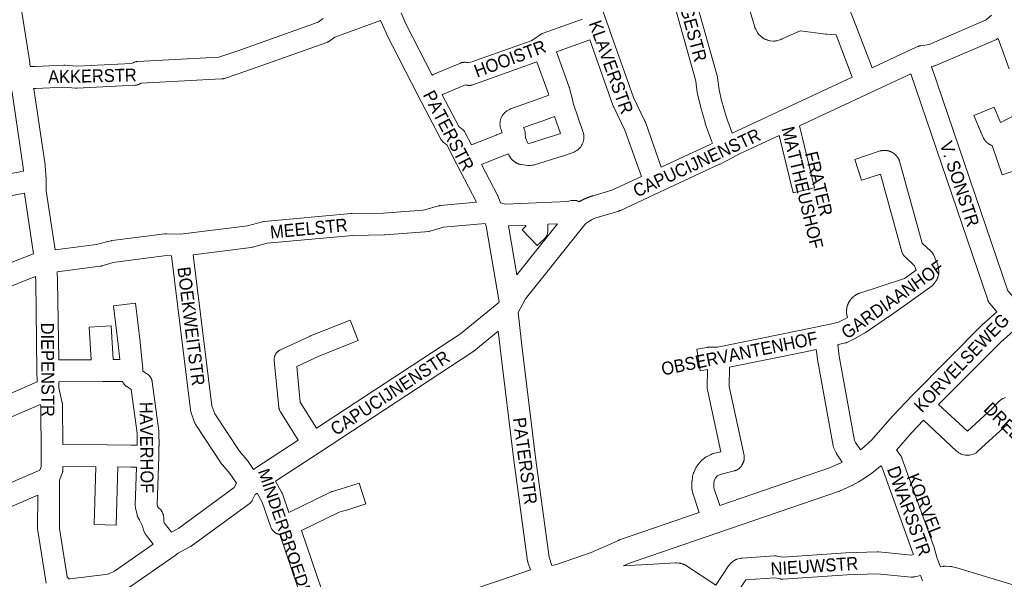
# Model space of a CAD drawing. Header units: metres. Extents: x 123819 to 142731, y 393440 to 405763.
# Tile 146 of 256: x 132931 to 133517, y 395821 to 396154. Entities that reach past the tile are written whole.
import ezdxf
from ezdxf.enums import TextEntityAlignment as Align

# ---------------------------------------------------------------- set-up
doc = ezdxf.new("R2010")
doc.units = ezdxf.units.M
doc.header["$MEASUREMENT"] = 0
for name, color, linetype, lineweight in [('gs-anno-wegen algemeen tekst', 7, 'Continuous', 0), ('gs-knt-aanvullende hoofdweg', 7, 'Continuous', 0), ('gs-knt-wegen algemeen', 7, 'Continuous', 0)]:
    doc.layers.add(name, color=color, linetype=linetype, lineweight=lineweight)
doc.styles.add('Style-Arial', font='arial.ttf')

msp = doc.modelspace()

# ---------------------------------------------------------------- linework, layer by layer
at = {"layer": 'gs-knt-aanvullende hoofdweg', "color": 7, "linetype": 'Continuous', "flags": 128}
for points in [[(133618.97, 396079.97), (133613.86, 396072.05), (133613.73, 396071.85), (133606.17, 396060.92), (133606.15, 396060.88), (133605.96, 396060.62), (133605.93, 396060.59), (133592.48, 396043.24), (133592.36, 396043.09), (133585.15, 396034.28), (133584.98, 396034.08), (133572.69, 396020.12), (133572.48, 396019.89), (133572.44, 396019.86), (133561.56, 396008.49), (133555.65, 396001.21), (133555.42, 396000.94), (133555.17, 396000.68), (133532.82, 395977.95), (133532.63, 395977.76), (133532.43, 395977.58), (133527.44, 395973.18), (133515.07, 395962.29), (133477.92, 395924.93)], [(133431.44, 395897.94), (133431.99, 395898.37), (133438.13, 395904), (133439.19, 395905.07), (133450.54, 395918.07), (133450.74, 395918.28), (133462.35, 395930.57), (133462.49, 395930.71), (133504.59, 395973.05), (133504.77, 395973.23), (133504.95, 395973.39), (133512.62, 395980.15)], [(133468.85, 395915.58), (133461.75, 395908.07), (133452.81, 395897.84)], [(133347.87, 395864.95), (133413.08, 395887.29), (133419.76, 395890.34), (133420.57, 395890.78)], [(133443.57, 395888.61), (133441.91, 395887.09), (133441.68, 395886.88), (133441.44, 395886.69), (133438.27, 395884.24), (133438.12, 395884.12), (133437.97, 395884.01), (133434.69, 395881.73), (133434.67, 395881.71), (133434.39, 395881.53), (133434.38, 395881.52), (133434.36, 395881.51), (133430.61, 395879.18), (133430.44, 395879.08), (133430.27, 395878.98), (133426.76, 395877.05), (133426.52, 395876.92), (133426.26, 395876.8), (133418.99, 395873.47), (133418.76, 395873.37), (133418.69, 395873.34), (133418.65, 395873.33), (133418.61, 395873.31), (133418.53, 395873.28), (133418.3, 395873.2), (133346.57, 395848.63), (133293.46, 395830.45), (133291.85, 395829.66), (133291.56, 395829.53), (133290.35, 395829)], [(133247.91, 395829.35), (133250.54, 395829.79), (133250.54, 395829.79), (133271.21, 395836.99), (133285.37, 395843.22), (133287.28, 395844.15), (133287.56, 395844.28), (133287.85, 395844.4), (133288.15, 395844.51), (133335.56, 395860.74)], [(133120.15, 395787.77), (133122.58, 395788.59), (133217.32, 395820.63), (133235.09, 395826.64)]]:
    msp.add_lwpolyline(points, dxfattribs=at)
at = {"layer": 'gs-knt-wegen algemeen', "color": 7, "linetype": 'Continuous', "flags": 128}
for points in [[(133343.47, 396080.33), (133343.09, 396081.14), (133342.97, 396081.42), (133342.86, 396081.7), (133339.12, 396092.12), (133339.05, 396092.34), (133338.98, 396092.57), (133336.28, 396102.25), (133336.22, 396102.46), (133334.53, 396109.42), (133334.47, 396109.69), (133334.42, 396109.96), (133334.38, 396110.24), (133333.59, 396117.3), (133312.48, 396192.26), (133309.41, 396198.04), (133309.29, 396198.28), (133309.18, 396198.53), (133309.08, 396198.78), (133308.99, 396199.03), (133308.91, 396199.29), (133305.56, 396210.84)], [(133317.84, 396215.26), (133321.23, 396203.55), (133324.31, 396197.75), (133324.44, 396197.5), (133324.55, 396197.25), (133324.65, 396196.99), (133324.75, 396196.73), (133324.83, 396196.46), (133346.26, 396120.32), (133346.33, 396120.07), (133346.39, 396119.81), (133346.43, 396119.55), (133346.47, 396119.29), (133347.28, 396112.1), (133348.85, 396105.64), (133351.46, 396096.29), (133355.01, 396086.38), (133355.06, 396086.27)], [(133267.16, 396196.73), (133267.8, 396193.8), (133273.38, 396177.96), (133273.47, 396177.69), (133273.55, 396177.42), (133273.61, 396177.15), (133273.66, 396176.88), (133275.25, 396167.48), (133280.46, 396152.37), (133282.36, 396147.3), (133282.41, 396147.18), (133296.34, 396107.55), (133303.21, 396093.48), (133303.31, 396093.25), (133303.41, 396093.02), (133303.5, 396092.79), (133312.94, 396066.01)], [(133355.06, 396086.27), (133384.78, 396100.16), (133384.79, 396100.16), (133426.58, 396119.65), (133416.92, 396144.83), (133411.34, 396145.06), (133411.04, 396145.08), (133410.74, 396145.11), (133395.49, 396147.14), (133384.43, 396142.09), (133384.21, 396141.99), (133383.98, 396141.9), (133383.75, 396141.82), (133383.51, 396141.75), (133382.01, 396141.32), (133381.73, 396141.25), (133381.44, 396141.19), (133381.16, 396141.14), (133380.87, 396141.1), (133380.58, 396141.08), (133380.29, 396141.07), (133380, 396141.07), (133379.71, 396141.09), (133377.73, 396141.25), (133377.45, 396141.28), (133377.45, 396141.28), (133377.45, 396141.28), (133377.17, 396141.32), (133376.9, 396141.37), (133376.63, 396141.43), (133376.36, 396141.51), (133376.09, 396141.59), (133375.83, 396141.69), (133374.9, 396142.06), (133374.65, 396142.17), (133374.39, 396142.29), (133374.15, 396142.42), (133373.91, 396142.56), (133373.67, 396142.71), (133373.44, 396142.87), (133373.22, 396143.04), (133371.68, 396144.29), (133371.46, 396144.48), (133371.24, 396144.68), (133371.04, 396144.88), (133370.85, 396145.1), (133370.66, 396145.32), (133370.49, 396145.55), (133370.32, 396145.79), (133370.17, 396146.03), (133370.03, 396146.29), (133369.09, 396148.04), (133368.97, 396148.27), (133368.86, 396148.51), (133368.77, 396148.75), (133368.68, 396148.99), (133368.6, 396149.24), (133356.23, 396190.49)], [(132927.95, 396187.18), (132937.28, 396128.23), (132937.31, 396127.97), (132937.34, 396127.71), (132937.34, 396127.71), (132937.34, 396127.7)], [(133419.95, 396172.66), (133427.51, 396153.56), (133427.54, 396153.5), (133438.41, 396125.17), (133462.44, 396136.37), (133465.51, 396137.78), (133465.76, 396137.89), (133466.02, 396137.99), (133466.28, 396138.08), (133466.55, 396138.15), (133466.81, 396138.22), (133467.08, 396138.27), (133467.36, 396138.31), (133472.24, 396138.97), (133506.19, 396153.62), (133509.32, 396156.36)], [(132937.48, 396125.89), (132940.49, 396125.87), (132957.53, 396126.74), (132957.84, 396126.75), (132958.15, 396126.74), (132958.46, 396126.72), (132965.33, 396126.08), (132997.81, 396127.68), (132998.79, 396128.19), (132999.07, 396128.33), (132999.35, 396128.45), (132999.64, 396128.56), (132999.93, 396128.65), (133000.23, 396128.73), (133000.53, 396128.8), (133000.83, 396128.85), (133001.13, 396128.89), (133001.44, 396128.91), (133049.81, 396131.5), (133061.59, 396135.43), (133108.8, 396152.25), (133111.9, 396154.51)], [(133145.91, 396153.38), (133118.83, 396143.45), (133115.7, 396141.17), (133115.44, 396140.99), (133115.18, 396140.83), (133114.91, 396140.68), (133114.63, 396140.54), (133114.34, 396140.41), (133114.05, 396140.3), (133065.89, 396123.14), (133065.77, 396123.09), (133053.09, 396118.87), (133052.81, 396118.79), (133052.53, 396118.71), (133052.25, 396118.65), (133051.96, 396118.61), (133051.67, 396118.57), (133051.38, 396118.55), (133003.54, 396115.99), (133002.54, 396115.47), (133002.26, 396115.33), (133001.98, 396115.21), (133001.69, 396115.1), (133001.39, 396115.01), (133001.09, 396114.93), (133000.79, 396114.86), (133000.49, 396114.81), (133000.18, 396114.77), (132999.87, 396114.75), (132965.51, 396113.06), (132965.2, 396113.05), (132964.9, 396113.06), (132964.59, 396113.08), (132957.73, 396113.71), (132940.96, 396112.86), (132940.76, 396112.85), (132940.57, 396112.85), (132939.62, 396112.85)], [(133202.96, 396045.24), (133191.17, 396068.13), (133185.4, 396079.32), (133183.26, 396081.03), (133183.02, 396081.22), (133182.8, 396081.43), (133182.59, 396081.64), (133182.38, 396081.87), (133182.19, 396082.1), (133182.01, 396082.34), (133181.84, 396082.59), (133181.68, 396082.85), (133181.54, 396083.12), (133168.17, 396108.82), (133168.15, 396108.86), (133149.4, 396145.52), (133149.32, 396145.68), (133149.24, 396145.85), (133145.91, 396153.38)], [(133158.18, 396157.83), (133161.08, 396151.28), (133176.69, 396120.76)], [(133176.69, 396120.76), (133176.77, 396120.8), (133176.96, 396120.9), (133177.15, 396120.99), (133177.35, 396121.08), (133193.46, 396127.94), (133193.75, 396128.05), (133194.05, 396128.15), (133194.35, 396128.24), (133194.66, 396128.31), (133194.96, 396128.37), (133195.27, 396128.41), (133195.59, 396128.44), (133195.9, 396128.46), (133196.21, 396128.45), (133196.53, 396128.44), (133196.84, 396128.4), (133197.15, 396128.36), (133197.46, 396128.29), (133197.76, 396128.22), (133198.45, 396128.02), (133235.6, 396141.24), (133238.84, 396143.42), (133241.17, 396144.99), (133241.4, 396145.14), (133241.63, 396145.27), (133241.87, 396145.4), (133242.11, 396145.52), (133242.36, 396145.62), (133242.61, 396145.72), (133266.08, 396154.13)], [(133270.47, 396141.87), (133250.58, 396134.75)], [(133301.08, 396060.49), (133291.34, 396088.1), (133284.48, 396102.18), (133284.37, 396102.41), (133284.27, 396102.64), (133284.18, 396102.88), (133270.47, 396141.87)], [(133513.3, 396142.62), (133513.06, 396142.47), (133512.81, 396142.32), (133512.55, 396142.19), (133512.29, 396142.07), (133476.57, 396126.65), (133476.3, 396126.54), (133476.01, 396126.44), (133475.73, 396126.36), (133475.44, 396126.29), (133475.15, 396126.23), (133474.85, 396126.18), (133473.58, 396126.01)], [(133519.97, 396124.47), (133513.3, 396142.62)], [(133250.58, 396134.75), (133258.21, 396113.69), (133258.28, 396113.47), (133258.35, 396113.24), (133258.41, 396113.02), (133260.04, 396106.35)], [(132937.34, 396127.7), (132937.48, 396125.89)], [(133246.02, 396108.88), (133245.85, 396109.59), (133238.96, 396128.61), (133200.87, 396115.06), (133200.57, 396114.97), (133200.28, 396114.89), (133199.98, 396114.82), (133199.68, 396114.76), (133199.37, 396114.72), (133199.06, 396114.7), (133198.76, 396114.69), (133198.45, 396114.69), (133198.14, 396114.71), (133197.84, 396114.74), (133197.53, 396114.79), (133197.23, 396114.85), (133196.93, 396114.93), (133196.46, 396115.06), (133182.74, 396109.23), (133182.66, 396109.18)], [(133473.58, 396126.01), (133519.01, 395992.59), (133522.39, 395988.76)], [(133461.36, 396121.51), (133437.59, 396110.42), (133395.12, 396090.61)], [(133512.62, 395980.15), (133508.38, 395984.96), (133508.2, 395985.18), (133508.02, 395985.41), (133507.86, 395985.64), (133507.71, 395985.88), (133507.56, 395986.13), (133507.43, 395986.38), (133507.31, 395986.64), (133507.2, 395986.9), (133507.1, 395987.17), (133461.36, 396121.51)], [(132933.61, 396063.8), (132933.48, 396065.86), (132926.83, 396110.42), (132926.46, 396112.03)], [(132939.62, 396112.85), (132939.62, 396112.84), (132939.67, 396112.59), (132946.4, 396067.51), (132946.44, 396067.24), (132946.46, 396066.96), (132946.97, 396058.89), (132946.98, 396058.73), (132946.98, 396058.58), (132947.08, 396051.98), (132947.08, 396051.97), (132947.08, 396051.97)], [(133182.66, 396109.18), (133192.45, 396090.35), (133194.6, 396088.64), (133194.83, 396088.44), (133195.06, 396088.23), (133195.27, 396088.02), (133195.48, 396087.79), (133195.67, 396087.56), (133195.85, 396087.31), (133196.03, 396087.06), (133196.18, 396086.8), (133196.33, 396086.53), (133196.33, 396086.53), (133196.33, 396086.53)], [(133196.33, 396086.53), (133200.03, 396079.35), (133214.67, 396085.19), (133214.94, 396085.29), (133218.35, 396086.48), (133217.62, 396088.38), (133217.36, 396089.18), (133217.17, 396090), (133217.05, 396090.83), (133217, 396091.67), (133217.03, 396092.52), (133217.14, 396093.35), (133217.31, 396094.18), (133217.56, 396094.98), (133217.88, 396095.76), (133218.27, 396096.51), (133218.72, 396097.22), (133219.24, 396097.88), (133219.81, 396098.5), (133220.43, 396099.07), (133221.1, 396099.58), (133221.82, 396100.03), (133222.57, 396100.41), (133223.35, 396100.73), (133238.61, 396106.11), (133246.02, 396108.88)], [(133260.04, 396106.34), (133260.59, 396104.09), (133266.49, 396086.62), (133266.58, 396086.35), (133266.65, 396086.07), (133266.81, 396085.26), (133266.9, 396084.44), (133266.92, 396083.61), (133266.86, 396082.78), (133266.73, 396081.97), (133266.54, 396081.16), (133266.27, 396080.38), (133265.94, 396079.62), (133265.54, 396078.9), (133265.08, 396078.21), (133264.56, 396077.56), (133263.99, 396076.96), (133263.37, 396076.42), (133262.7, 396075.93), (133262, 396075.5), (133261.25, 396075.13), (133260.48, 396074.83), (133254.23, 396072.69), (133254.06, 396072.64), (133237.51, 396067.51), (133237.25, 396067.43), (133236.98, 396067.37), (133236.71, 396067.31), (133236.44, 396067.27), (133236.17, 396067.24), (133234.92, 396067.13), (133234.65, 396067.11), (133234.37, 396067.1), (133234.09, 396067.11), (133233.82, 396067.12), (133233.54, 396067.15), (133229.68, 396067.62), (133229.4, 396067.67), (133229.12, 396067.72), (133228.84, 396067.78), (133228.57, 396067.86), (133228.3, 396067.95), (133227.55, 396068.22), (133227.28, 396068.32), (133227.02, 396068.43), (133226.76, 396068.56), (133226.51, 396068.69), (133226.27, 396068.84), (133226.03, 396069), (133225.79, 396069.17), (133224.95, 396069.81), (133224.73, 396069.99), (133224.51, 396070.17), (133224.3, 396070.37), (133224.1, 396070.58), (133223.91, 396070.8), (133223.73, 396071.02), (133223.56, 396071.25), (133223.4, 396071.49), (133222.83, 396072.38), (133222.69, 396072.63), (133222.55, 396072.88), (133222.42, 396073.14), (133222.3, 396073.4), (133222.07, 396073.98), (133219.36, 396073.04), (133206.02, 396067.72), (133215.46, 396049.39), (133215.57, 396049.17), (133215.68, 396048.94), (133217.36, 396044.94)], [(133260.04, 396106.35), (133260.04, 396106.35), (133260.04, 396106.34)], [(133260.04, 396106.35), (133260.04, 396106.35), (133260.04, 396106.34)], [(133252.95, 396086.01), (133249.49, 396096.27), (133243.11, 396093.89), (133243, 396093.85), (133231.07, 396089.64), (133231.61, 396088.22), (133231.71, 396087.95), (133231.79, 396087.68), (133231.86, 396087.4), (133231.92, 396087.13), (133231.97, 396086.84), (133232, 396086.56), (133232.03, 396086.28), (133232.18, 396083.62), (133233.56, 396080.27), (133234.38, 396080.17), (133250.11, 396085.04), (133252.95, 396086.01)], [(133383.08, 396084.99), (133359.16, 396073.82), (133355.02, 396071.66), (133347.88, 396067.94), (133347.62, 396067.82), (133311.93, 396051.17), (133288.6, 396040.36), (133288.38, 396040.26), (133288.15, 396040.17), (133287.92, 396040.09), (133287.69, 396040.02), (133276.12, 396036.63), (133276.09, 396036.62), (133273.96, 396035.89), (133271.9, 396034.96), (133269.95, 396033.83), (133268.12, 396032.51), (133266.82, 396031.14), (133232.27, 395987.78), (133229.04, 395981.8), (133227.87, 395979.65)], [(133312.94, 396066.01), (133341.99, 396079.55), (133343.47, 396080.33)], [(133454.66, 396069.58), (133468.17, 396020.94), (133473.47, 396015.94), (133473.69, 396015.73), (133473.9, 396015.51), (133474.09, 396015.27), (133474.28, 396015.03), (133474.45, 396014.78), (133474.61, 396014.52), (133474.76, 396014.25), (133474.9, 396013.98), (133475.02, 396013.7), (133477.39, 396007.98), (133477.5, 396007.72), (133477.59, 396007.45), (133477.67, 396007.18), (133477.73, 396006.91), (133477.79, 396006.63), (133477.83, 396006.35), (133477.86, 396006.07), (133477.88, 396005.79), (133477.98, 396003.81), (133477.98, 396003.53), (133477.98, 396003.25), (133477.96, 396002.97), (133477.93, 396002.69), (133477.89, 396002.41), (133477.84, 396002.14), (133477.78, 396001.87), (133477.52, 396000.9), (133477.45, 396000.63), (133477.36, 396000.37), (133477.26, 396000.1), (133477.15, 395999.85), (133477.03, 395999.6), (133476.9, 395999.35), (133476.76, 395999.11), (133475.71, 395997.42), (133475.54, 395997.15), (133475.35, 395996.9), (133475.15, 395996.65), (133474.94, 395996.41), (133474.72, 395996.18), (133474.49, 395995.96), (133474.24, 395995.76), (133473.99, 395995.57), (133464.45, 395988.68), (133464.41, 395988.65), (133448.47, 395977.34), (133448.36, 395977.27), (133434.78, 395968.03), (133434.67, 395967.96), (133434.61, 395967.92), (133434.51, 395967.86), (133434.4, 395967.79), (133434.33, 395967.76), (133427.88, 395964.1), (133427.73, 395964.01), (133427.58, 395963.94), (133423.89, 395962.09), (133423.63, 395961.96), (133423.36, 395961.85), (133423.09, 395961.75), (133422.82, 395961.67), (133422.54, 395961.59), (133418.45, 395960.57), (133418.26, 395960.53), (133417.93, 395960.46), (133418.74, 395953.8), (133427.82, 395903.62), (133428.44, 395902.37), (133431.44, 395897.94)], [(132870.42, 396051.73), (132933.61, 396063.8)], [(133264.14, 396045.52), (133264.38, 396045.68), (133264.54, 396045.77), (133264.7, 396045.86), (133264.86, 396045.95), (133265.02, 396046.04), (133265.18, 396046.13), (133265.34, 396046.21), (133265.5, 396046.3), (133265.66, 396046.39), (133265.83, 396046.47), (133265.99, 396046.56), (133266.15, 396046.64), (133266.32, 396046.72), (133266.48, 396046.8), (133266.64, 396046.88), (133266.81, 396046.96), (133266.98, 396047.05), (133267.15, 396047.12), (133267.31, 396047.2), (133267.48, 396047.28), (133267.65, 396047.35), (133267.81, 396047.43), (133267.98, 396047.5), (133268.15, 396047.58), (133268.32, 396047.65), (133268.49, 396047.72), (133268.65, 396047.79), (133268.82, 396047.86), (133268.99, 396047.93), (133269.16, 396048), (133269.34, 396048.07), (133269.51, 396048.13), (133269.68, 396048.2), (133269.85, 396048.26), (133270.03, 396048.33), (133270.2, 396048.39), (133270.37, 396048.45), (133270.55, 396048.51), (133270.72, 396048.57), (133270.89, 396048.63), (133271.07, 396048.69), (133271.24, 396048.75), (133271.42, 396048.81), (133271.59, 396048.86), (133271.77, 396048.92), (133271.94, 396048.97), (133272.12, 396049.03), (133272.29, 396049.08), (133272.47, 396049.13), (133283.57, 396052.38), (133301.08, 396060.49)], [(132934.12, 396050.64), (132866.28, 396037.69), (132847.85, 396034.17)], [(132939.61, 396014.63), (132934.14, 396050.45), (132934.12, 396050.64)], [(132947.08, 396051.97), (132952.45, 396016.84)], [(132952.45, 396016.84), (132977.07, 396020.01), (132983.02, 396021.74), (132983.28, 396021.81), (132983.54, 396021.87), (132985.92, 396022.36), (132986.15, 396022.4), (132986.38, 396022.44), (133017.55, 396026.49), (133017.83, 396026.52), (133018.1, 396026.54), (133018.38, 396026.54), (133018.65, 396026.54), (133027.02, 396026.21), (133066.91, 396031.23), (133075.7, 396033.58), (133075.97, 396033.65), (133076.24, 396033.7), (133076.52, 396033.74), (133076.79, 396033.77), (133128.53, 396038.47), (133128.78, 396038.49), (133129.02, 396038.49), (133147.7, 396038.78), (133171.17, 396040.58), (133172.4, 396040.72), (133180.37, 396043.02), (133180.66, 396043.1), (133180.96, 396043.16), (133181.26, 396043.21), (133181.57, 396043.25), (133202.96, 396045.24)], [(133217.36, 396044.94), (133220.24, 396044.06), (133238.49, 396044.85), (133257.21, 396045.65), (133259.39, 396046.18), (133259.69, 396046.24), (133259.99, 396046.3), (133260.3, 396046.33), (133260.6, 396046.36), (133260.91, 396046.36), (133261.22, 396046.36), (133261.52, 396046.34), (133261.83, 396046.3), (133262.13, 396046.25), (133262.43, 396046.19), (133262.72, 396046.11), (133263.02, 396046.02), (133263.3, 396045.92), (133263.59, 396045.8), (133263.86, 396045.67), (133264.13, 396045.53), (133264.14, 396045.52)], [(133208.22, 396032.66), (133183.38, 396030.34), (133175.5, 396028.07), (133175.24, 396028), (133174.99, 396027.94), (133174.73, 396027.9), (133174.47, 396027.86), (133172.57, 396027.63), (133172.3, 396027.61), (133148.5, 396025.78), (133148.3, 396025.77), (133148.1, 396025.76), (133129.46, 396025.48), (133078.52, 396020.86), (133069.84, 396018.54), (133069.55, 396018.47), (133069.27, 396018.41), (133068.97, 396018.37), (133034.56, 396014.03)], [(133216.51, 395986.02), (133208.88, 396030.92), (133208.22, 396032.66)], [(133232.36, 396031.55), (133222.05, 396031.11)], [(133222.05, 396031.11), (133226.99, 396002.06)], [(133226.99, 396002.06), (133251.14, 396032.35)], [(133251.14, 396032.35), (133245.37, 396032.11)], [(132863.47, 395983.85), (132931.7, 396011.58), (132931.81, 396011.63), (132939.61, 396014.63)], [(133021.52, 396013.4), (133018.68, 396013.51), (132988.29, 396009.56), (132986.4, 396009.17), (132980.23, 396007.37), (132979.98, 396007.3), (132979.74, 396007.25), (132979.49, 396007.2), (132979.24, 396007.16), (132953.67, 396003.87)], [(133060.27, 395878.19), (133056.28, 395883.9), (133051.9, 395889.1), (133051.74, 395889.3), (133051.59, 395889.5), (133051.45, 395889.71), (133036.1, 395912.91), (133035.93, 395913.18), (133035.77, 395913.45), (133035.63, 395913.74), (133035.5, 395914.03), (133035.39, 395914.33), (133033.19, 395920.53), (133033.1, 395920.79), (133033.03, 395921.07), (133032.96, 395921.34), (133032.91, 395921.62), (133032.87, 395921.9), (133021.52, 396013.4)], [(133034.56, 396014.03), (133045.7, 395924.21), (133047.4, 395919.43), (133062.1, 395897.21), (133066.43, 395892.07), (133066.62, 395891.84), (133066.79, 395891.6), (133070.44, 395886.37)], [(132940.73, 396001.11), (132936.54, 395999.5), (132862.25, 395969.3), (132801.9, 395944.78), (132801.9, 395944.78), (132801.89, 395944.78), (132801.8, 395944.74)], [(132941.63, 395938.36), (132941.59, 395944.83), (132940.83, 395998.01), (132940.73, 396001.11)], [(132953.67, 396003.87), (132953.85, 395998.37), (132953.85, 395998.25), (132954.51, 395951.46)], [(133227.87, 395979.65), (133230.03, 395960.09), (133238.22, 395893.52), (133246.25, 395834.28), (133247.91, 395829.35)], [(133409.42, 395971.93), (133409.42, 395971.93), (133409.43, 395971.93)], [(133409.42, 395971.93), (133409.42, 395971.93), (133409.43, 395971.93)], [(133215.99, 395968.59), (133201.38, 395956.74), (133201.2, 395956.61), (133201.03, 395956.48), (133200.85, 395956.36), (133109.55, 395896.48), (133083.46, 395879.34)], [(133235.09, 395826.64), (133233.71, 395830.72), (133233.62, 395831.01), (133233.55, 395831.31), (133233.48, 395831.61), (133233.44, 395831.92), (133225.31, 395891.82), (133225.3, 395891.9), (133217.1, 395958.54), (133217.09, 395958.62), (133215.99, 395968.59)], [(133002.9, 395962.06), (133004.5, 395945.95), (133004.61, 395944.83), (133007.4, 395942.94), (133007.64, 395942.76), (133007.88, 395942.58), (133008.11, 395942.38), (133008.33, 395942.17), (133008.54, 395941.95), (133008.74, 395941.72), (133008.93, 395941.48), (133009.11, 395941.23), (133009.27, 395940.98), (133009.43, 395940.72), (133009.57, 395940.45), (133009.7, 395940.17), (133009.81, 395939.89), (133009.91, 395939.61), (133010, 395939.32), (133010.08, 395939.02), (133010.14, 395938.73), (133010.19, 395938.43), (133014.11, 395909.3), (133014.14, 395909.02), (133014.16, 395908.73), (133014.17, 395908.44), (133014.18, 395900.42), (133014.17, 395900.21), (133013.98, 395893.82), (133013.13, 395865.5), (133013.44, 395864.04), (133013.56, 395863.96), (133013.77, 395863.79), (133013.97, 395863.62), (133014.16, 395863.44), (133014.78, 395862.83), (133015, 395862.61), (133015.2, 395862.38), (133015.4, 395862.15), (133015.58, 395861.9), (133015.75, 395861.64), (133015.91, 395861.38), (133016.05, 395861.11), (133016.18, 395860.83), (133016.44, 395860.26), (133016.56, 395859.99), (133016.66, 395859.71), (133016.75, 395859.43), (133016.82, 395859.15), (133016.89, 395858.87), (133016.94, 395858.58), (133016.98, 395858.29), (133017, 395858), (133017.01, 395857.7), (133017.05, 395855.49), (133017.29, 395854.68), (133021.59, 395849.14)], [(133405.15, 395957.73), (133398.72, 395956.38), (133398.67, 395956.37), (133353.5, 395947.25)], [(133420.57, 395890.78), (133417.41, 395895.44), (133417.25, 395895.69), (133417.1, 395895.95), (133416.96, 395896.21), (133415.74, 395898.69), (133415.61, 395898.96), (133415.5, 395899.24), (133415.4, 395899.53), (133415.31, 395899.82), (133415.23, 395900.11), (133415.17, 395900.41), (133405.89, 395951.67), (133405.86, 395951.86), (133405.83, 395952.05), (133405.15, 395957.73)], [(133353.5, 395947.25), (133353.3, 395935.66), (133362.2, 395894.73), (133362.25, 395894.43), (133362.3, 395894.12), (133362.33, 395893.81), (133362.34, 395893.5), (133362.34, 395893.19), (133362.33, 395892.88), (133362.3, 395892.58), (133362.25, 395892.27), (133362.2, 395891.96), (133362.12, 395891.66), (133362.04, 395891.37), (133361.93, 395891.07), (133361.82, 395890.79), (133361.33, 395889.64), (133361.2, 395889.36), (133361.06, 395889.09), (133360.91, 395888.82), (133360.74, 395888.56), (133360.56, 395888.31), (133360.37, 395888.06), (133360.17, 395887.83), (133359.95, 395887.61), (133359.73, 395887.39), (133359.5, 395887.19), (133359.01, 395886.79), (133358.78, 395886.61), (133358.54, 395886.43), (133358.29, 395886.27), (133358.04, 395886.12), (133357.78, 395885.98), (133357.51, 395885.86), (133357.24, 395885.74), (133356.96, 395885.64), (133356.68, 395885.55), (133356.39, 395885.47), (133347.89, 395883.41), (133346.4, 395882.64), (133346.18, 395882.47), (133345.13, 395881.24), (133344.43, 395879.79), (133344.31, 395879.35), (133344.19, 395878.35), (133344.17, 395876.05), (133344.29, 395875.48), (133347.87, 395864.95)], [(132763.7, 395866.83), (132763.84, 395866.92), (132764.06, 395867.05), (132764.29, 395867.17), (132833.6, 395903.16), (132833.82, 395903.27), (132834.04, 395903.37), (132836.12, 395904.25), (132836.4, 395904.37), (132836.69, 395904.47), (132836.99, 395904.56), (132837.29, 395904.63), (132887.31, 395915.54), (132908.48, 395924.07), (132941.63, 395938.36)], [(132957, 395901.13), (132983.36, 395900.93), (132997.57, 395900.83), (132997.72, 395900.83), (133001.16, 395900.72), (133001.15, 395907.99), (132997.67, 395933.81), (132994.77, 395935.78), (132994.52, 395935.96), (132994.27, 395936.16), (132994.03, 395936.36), (132993.8, 395936.58), (132993.59, 395936.81), (132993.38, 395937.06), (132993.19, 395937.31), (132993.01, 395937.57), (132992.84, 395937.83), (132992.68, 395938.11), (132992.54, 395938.39), (132992.41, 395938.68), (132992.39, 395938.75), (132980.8, 395938.66), (132954.65, 395938.44)], [(132954.65, 395938.44), (132954.67, 395934.84), (132956.67, 395926), (132956.72, 395925.73), (132956.77, 395925.45), (132956.8, 395925.17), (132956.82, 395924.89), (132956.83, 395924.61), (132957, 395901.13)], [(132943.54, 395925.01), (132913.56, 395912.09), (132913.42, 395912.03), (132891.67, 395903.26), (132891.41, 395903.16), (132891.15, 395903.07), (132890.88, 395903), (132890.62, 395902.93), (132840.66, 395892.04), (132839.38, 395891.49), (132771.83, 395856.41)], [(132943.38, 395885.92), (132944.05, 395887.82), (132944.02, 395894.63), (132943.81, 395923.82), (132943.54, 395925.01)], [(133477.92, 395924.93), (133495.06, 395909.09), (133509.88, 395922.75), (133513.68, 395926.72), (133513.87, 395926.92), (133514.08, 395927.11), (133514.73, 395927.63), (133515.42, 395928.1), (133516.16, 395928.5), (133516.92, 395928.84), (133517.71, 395929.11)], [(133518.85, 395913.32), (133501.31, 395897.14), (133501.1, 395896.96), (133500.87, 395896.78), (133500.19, 395896.3), (133499.47, 395895.88), (133498.72, 395895.52), (133497.93, 395895.24), (133497.13, 395895.02), (133496.31, 395894.88), (133495.48, 395894.81), (133494.64, 395894.81), (133493.81, 395894.88), (133492.99, 395895.02), (133492.19, 395895.24), (133491.4, 395895.53), (133490.65, 395895.88), (133489.93, 395896.3), (133489.25, 395896.78), (133488.61, 395897.32), (133468.85, 395915.58)], [(133452.81, 395897.84), (133453.37, 395897.23), (133453.52, 395897.04), (133453.68, 395896.86), (133453.82, 395896.66), (133455.21, 395894.73), (133455.38, 395894.48), (133455.54, 395894.23), (133455.69, 395893.97), (133455.82, 395893.7), (133455.95, 395893.42), (133456.05, 395893.14), (133475.16, 395840.49), (133475.24, 395840.24), (133475.31, 395839.99)], [(132794.32, 395821.74), (132794.66, 395821.88), (132869.11, 395853.97), (132943.38, 395885.92)], [(132957.07, 395888.11), (132957.07, 395886.74), (132957.07, 395886.43), (132957.04, 395886.11), (132957.01, 395885.79), (132956.95, 395885.48), (132956.89, 395885.17), (132956.8, 395884.86), (132956.7, 395884.56), (132955.08, 395879.95), (132955.01, 395851.35), (132959.64, 395822.5), (132960.57, 395821.28)], [(133462.97, 395835.76), (133462.83, 395836.29), (133444.12, 395887.85), (133443.57, 395888.61)], [(133021.59, 395849.14), (133025.91, 395851.54), (133058.97, 395875.62), (133060.27, 395878.19)], [(133083.46, 395879.34), (133087.1, 395872.84), (133087.23, 395872.59), (133087.36, 395872.34), (133087.47, 395872.08), (133087.56, 395871.82)], [(132942.04, 395871.17), (132880.24, 395844.58)], [(132947.04, 395818.84), (132942.07, 395849.81), (132942.04, 395850.07), (132942.01, 395850.33), (132942, 395850.59), (132941.99, 395850.86), (132942.04, 395871.17)], [(133072.55, 395872.18), (133072.3, 395872.01), (133071.46, 395871.46), (133069.87, 395868.34), (133069.73, 395868.07), (133069.57, 395867.8), (133069.4, 395867.55), (133069.22, 395867.3), (133069.02, 395867.06), (133068.82, 395866.83), (133068.6, 395866.61), (133068.38, 395866.41), (133068.14, 395866.21), (133067.9, 395866.02), (133033.26, 395840.78), (133033.04, 395840.63), (133032.82, 395840.49), (133032.59, 395840.36), (133025.65, 395836.5), (133023.75, 395835.18), (132994.71, 395814.94)], [(133107.84, 395783.54), (133085.98, 395847.69), (133085.67, 395847.75), (133085.37, 395847.82), (133085.07, 395847.9), (133084.77, 395847.99), (133084.49, 395848.1), (133084.2, 395848.22), (133083.92, 395848.35), (133083.65, 395848.5), (133083.39, 395848.66), (133083.13, 395848.83), (133082.88, 395849.02), (133082.64, 395849.21), (133082.41, 395849.42), (133082.19, 395849.64), (133081.98, 395849.86), (133081.79, 395850.1), (133081.6, 395850.35), (133081.43, 395850.6), (133081.26, 395850.87), (133081.11, 395851.14), (133080.98, 395851.41), (133080.86, 395851.7), (133080.75, 395851.99), (133075.47, 395866.96), (133072.55, 395872.18)], [(132960.57, 395821.28), (132960.73, 395821.32), (132961.04, 395821.38), (132961.35, 395821.42), (132982.26, 395824), (132984.32, 395824.25), (132987.67, 395825.9), (133010.69, 395841.94)], [(133290.35, 395829), (133308.33, 395830.05), (133321.23, 395830.81), (133321.5, 395830.82), (133321.76, 395830.82), (133322.02, 395830.81), (133323.21, 395830.73), (133323.5, 395830.71), (133323.78, 395830.67), (133324.06, 395830.62), (133324.34, 395830.56), (133324.61, 395830.49), (133325.57, 395830.21), (133325.84, 395830.13), (133326.1, 395830.04), (133326.36, 395829.93), (133326.61, 395829.82), (133326.85, 395829.69), (133327.09, 395829.56), (133327.33, 395829.41), (133345.48, 395817.56), (133352.98, 395828.98), (133353.13, 395829.2), (133353.3, 395829.42), (133353.47, 395829.64), (133354.13, 395830.41), (133354.34, 395830.64), (133354.56, 395830.86), (133354.79, 395831.07), (133355.02, 395831.27), (133355.27, 395831.45), (133356, 395831.98), (133356.26, 395832.15), (133356.52, 395832.32), (133356.79, 395832.47), (133357.08, 395832.6), (133357.36, 395832.73), (133357.66, 395832.84), (133357.95, 395832.93), (133359.65, 395833.44), (133359.94, 395833.51), (133360.22, 395833.58), (133360.51, 395833.63), (133360.79, 395833.67), (133361.08, 395833.69), (133380.35, 395834.93), (133380.67, 395834.95), (133380.99, 395834.94), (133381.31, 395834.92), (133381.63, 395834.89), (133381.94, 395834.84), (133385.17, 395834.25), (133422.79, 395836.71), (133422.97, 395836.72), (133441.34, 395837.41), (133441.63, 395837.41), (133441.93, 395837.4), (133442.22, 395837.38), (133461.72, 395835.46), (133462.97, 395835.76)], [(133475.31, 395839.99), (133477.12, 395833.4), (133477.21, 395833.08)], [(133477.21, 395833.08), (133479.05, 395828.42), (133480.36, 395828.69), (133480.63, 395828.74), (133480.89, 395828.78), (133481.16, 395828.81), (133481.43, 395828.83), (133481.7, 395828.83), (133481.97, 395828.83), (133484.67, 395828.71), (133484.96, 395828.7), (133485.25, 395828.67), (133485.53, 395828.62), (133485.82, 395828.57), (133486.1, 395828.5), (133488.51, 395827.85), (133488.71, 395827.79), (133551.57, 395808.77), (133554.54, 395808.11)], [(133477.21, 395833.08), (133477.21, 395833.08), (133477.21, 395833.08), (133477.21, 395833.08)], [(133477.21, 395833.08), (133477.21, 395833.08), (133477.21, 395833.08), (133477.21, 395833.08)], [(133468.26, 395820.22), (133467.05, 395823.35), (133463.67, 395822.55), (133463.36, 395822.48), (133463.06, 395822.43), (133462.76, 395822.4), (133462.45, 395822.38), (133462.14, 395822.37), (133461.83, 395822.38), (133461.53, 395822.4), (133441.39, 395824.38), (133423.55, 395823.71), (133385.22, 395821.2), (133384.95, 395821.19), (133384.69, 395821.19), (133384.42, 395821.2), (133384.15, 395821.22), (133383.89, 395821.25), (133383.63, 395821.3), (133380.39, 395821.89), (133363.17, 395820.78), (133356.37, 395810.43)]]:
    msp.add_lwpolyline(points, dxfattribs=at)
for points in [[(133528, 396065.73), (133515.69, 396061.55, -0.385866), (133515.68, 396061.55), (133509.79, 396078.88), (133509.69, 396078.91), (133509.59, 396078.95), (133509.49, 396078.99), (133509.39, 396079.03), (133509.29, 396079.08), (133509.19, 396079.12), (133509.08, 396079.16), (133508.99, 396079.21), (133508.97, 396079.22), (133508.87, 396079.26), (133508.77, 396079.31), (133508.67, 396079.36), (133508.58, 396079.41), (133508.48, 396079.46), (133508.38, 396079.52), (133508.29, 396079.57), (133508.19, 396079.62), (133508.1, 396079.68), (133508, 396079.74), (133507.91, 396079.8), (133507.82, 396079.86), (133507.73, 396079.92), (133507.64, 396079.98), (133507.55, 396080.04), (133507.46, 396080.1), (133507.44, 396080.11), (133507.35, 396080.18), (133507.27, 396080.24), (133507.18, 396080.31), (133507.1, 396080.37), (133507.01, 396080.44), (133506.93, 396080.51), (133506.84, 396080.58), (133506.76, 396080.65), (133506.75, 396080.66), (133506.66, 396080.74), (133506.58, 396080.81), (133506.5, 396080.88), (133506.42, 396080.96), (133506.35, 396081.03), (133506.27, 396081.11), (133506.19, 396081.19), (133506.11, 396081.27), (133506.04, 396081.35), (133505.96, 396081.43), (133505.89, 396081.51), (133505.82, 396081.59), (133505.75, 396081.68), (133505.68, 396081.76), (133505.61, 396081.84), (133505.54, 396081.93), (133505.53, 396081.94), (133505.46, 396082.03), (133505.39, 396082.12), (133505.33, 396082.21), (133505.26, 396082.29), (133505.2, 396082.38), (133505.14, 396082.47), (133505.08, 396082.57), (133505.02, 396082.66), (133504.87, 396082.9), (133504.73, 396083.15), (133504.6, 396083.4), (133504.48, 396083.66), (133498.92, 396096.76, -0.384614), (133498.93, 396096.77), (133510.89, 396101.85, -0.384614), (133510.91, 396101.85), (133514.81, 396092.65), (133531.61, 396100.96)], [(133395.12, 396090.61), (133403.99, 396053.86, -0.368343), (133403.98, 396053.85)], [(133403.98, 396053.85), (133391.35, 396050.8, -0.368343), (133391.34, 396050.8), (133383.08, 396084.99)], [(133409.43, 395971.93), (133415.4, 395973.23), (133418.7, 395974.05), (133421.6, 395975.5), (133423.66, 395976.67), (133423.44, 395977.6), (133423.41, 395977.73), (133423.38, 395977.86), (133423.35, 395977.99), (133423.32, 395978.12), (133423.3, 395978.26), (133423.28, 395978.39), (133423.26, 395978.52), (133423.24, 395978.65), (133423.22, 395978.79), (133423.2, 395978.92), (133423.19, 395979.05), (133423.17, 395979.19), (133423.16, 395979.32), (133423.15, 395979.45), (133423.14, 395979.59), (133423.14, 395979.72), (133423.13, 395979.85), (133423.13, 395979.99), (133423.13, 395980.12), (133423.12, 395980.26), (133423.12, 395980.39), (133423.13, 395980.53), (133423.13, 395980.66), (133423.14, 395980.79), (133423.14, 395980.93), (133423.15, 395981.06), (133423.16, 395981.19), (133423.17, 395981.33), (133423.19, 395981.46), (133423.2, 395981.59), (133423.22, 395981.73), (133423.24, 395981.86), (133423.26, 395981.99), (133423.28, 395982.13), (133423.3, 395982.26), (133423.32, 395982.39), (133423.35, 395982.52), (133423.38, 395982.65), (133423.4, 395982.78), (133423.43, 395982.91), (133423.47, 395983.04), (133423.5, 395983.17), (133423.53, 395983.3), (133423.57, 395983.43), (133423.61, 395983.56), (133423.65, 395983.69), (133423.69, 395983.82), (133423.73, 395983.94), (133423.77, 395984.07), (133423.82, 395984.2), (133423.86, 395984.32), (133423.91, 395984.45), (133423.96, 395984.57), (133424.01, 395984.7), (133424.07, 395984.82), (133424.12, 395984.94), (133424.17, 395985.06), (133424.23, 395985.19), (133424.29, 395985.31), (133424.35, 395985.43), (133424.41, 395985.55), (133424.47, 395985.66), (133424.53, 395985.78), (133424.6, 395985.9), (133424.67, 395986.02), (133424.73, 395986.13), (133424.8, 395986.25), (133424.87, 395986.36), (133424.94, 395986.47), (133425.02, 395986.59), (133425.09, 395986.7), (133425.17, 395986.81), (133425.24, 395986.92), (133425.32, 395987.03), (133425.4, 395987.14), (133425.48, 395987.24), (133425.56, 395987.35), (133425.65, 395987.45), (133425.73, 395987.56), (133425.82, 395987.66), (133425.9, 395987.76), (133425.99, 395987.86), (133426.08, 395987.96), (133426.17, 395988.06), (133426.26, 395988.16), (133426.36, 395988.26), (133426.45, 395988.35), (133426.54, 395988.45), (133426.64, 395988.54), (133426.74, 395988.63), (133426.84, 395988.73), (133426.93, 395988.82), (133427.03, 395988.9), (133427.14, 395988.99), (133427.24, 395989.08), (133427.34, 395989.16), (133427.44, 395989.25), (133427.55, 395989.33), (133427.66, 395989.41), (133427.76, 395989.49), (133427.87, 395989.57), (133427.98, 395989.65), (133428.09, 395989.73), (133428.2, 395989.8), (133428.31, 395989.88), (133428.42, 395989.95), (133428.54, 395990.02), (133428.65, 395990.09), (133428.77, 395990.16), (133428.88, 395990.23), (133429, 395990.3), (133429.12, 395990.36), (133429.23, 395990.43), (133429.35, 395990.49), (133429.47, 395990.55), (133429.59, 395990.61), (133429.71, 395990.67), (133429.84, 395990.72), (133429.96, 395990.78), (133430.08, 395990.83), (133430.2, 395990.88), (133430.33, 395990.93), (133430.45, 395990.98), (133430.58, 395991.03), (133430.7, 395991.08), (133430.83, 395991.12), (133430.96, 395991.17), (133431.08, 395991.21), (133457.66, 395999.83), (133464.6, 396004.85), (133463.53, 396007.42), (133457.92, 396012.71), (133457.71, 396012.92), (133457.51, 396013.13), (133457.32, 396013.36), (133457.14, 396013.59), (133456.97, 396013.83), (133456.81, 396014.08), (133456.67, 396014.34), (133456.53, 396014.6), (133456.41, 396014.87), (133456.3, 396015.14), (133456.2, 396015.42), (133456.11, 396015.7), (133443.26, 396062), (133432.14, 396058.27, -0.38573), (133432.13, 396058.27), (133427.99, 396070.6, -0.385729), (133428, 396070.61), (133443.14, 396075.7), (133443.4, 396075.78), (133443.67, 396075.85), (133443.94, 396075.91), (133444.21, 396075.96), (133444.3, 396075.97), (133444.4, 396075.98), (133444.49, 396076), (133444.59, 396076.01), (133444.68, 396076.02), (133444.78, 396076.03), (133444.87, 396076.04), (133444.97, 396076.04), (133445.06, 396076.05), (133445.16, 396076.06), (133445.25, 396076.06), (133445.35, 396076.06), (133445.44, 396076.07), (133445.54, 396076.07), (133445.63, 396076.07), (133445.73, 396076.07), (133445.82, 396076.07), (133445.92, 396076.07), (133446.02, 396076.06), (133446.11, 396076.06), (133446.21, 396076.06), (133446.3, 396076.05), (133446.4, 396076.04), (133446.49, 396076.04), (133446.59, 396076.03), (133446.68, 396076.02), (133446.78, 396076.01), (133446.87, 396075.99), (133446.97, 396075.98), (133447.06, 396075.97), (133447.15, 396075.95), (133447.25, 396075.94), (133447.34, 396075.92), (133447.44, 396075.91), (133447.53, 396075.89), (133447.62, 396075.87), (133447.72, 396075.85), (133447.81, 396075.83), (133447.9, 396075.81), (133448, 396075.78), (133448.09, 396075.76), (133448.18, 396075.73), (133448.27, 396075.71), (133448.36, 396075.68), (133448.46, 396075.66), (133448.55, 396075.63), (133448.64, 396075.6), (133448.73, 396075.57), (133448.82, 396075.54), (133448.91, 396075.5), (133449, 396075.47), (133449.09, 396075.44), (133449.18, 396075.4), (133449.26, 396075.37), (133449.35, 396075.33), (133449.44, 396075.29), (133449.53, 396075.26), (133449.62, 396075.22), (133449.7, 396075.18), (133449.79, 396075.14), (133449.87, 396075.09), (133449.96, 396075.05), (133450.04, 396075.01), (133450.13, 396074.96), (133450.21, 396074.92), (133450.3, 396074.87), (133450.38, 396074.83), (133450.46, 396074.78), (133450.55, 396074.73), (133450.63, 396074.68), (133450.71, 396074.63), (133450.79, 396074.58), (133450.87, 396074.53), (133450.95, 396074.48), (133451.03, 396074.42), (133451.11, 396074.37), (133451.18, 396074.31), (133451.26, 396074.26), (133451.34, 396074.2), (133451.42, 396074.14), (133451.49, 396074.09), (133451.57, 396074.03), (133451.64, 396073.97), (133451.72, 396073.91), (133451.79, 396073.85), (133451.86, 396073.78), (133451.93, 396073.72), (133452.01, 396073.66), (133452.08, 396073.59), (133452.15, 396073.53), (133452.22, 396073.46), (133452.29, 396073.4), (133452.35, 396073.33), (133452.42, 396073.26), (133452.49, 396073.2), (133452.55, 396073.13), (133452.62, 396073.06), (133452.69, 396072.99), (133452.75, 396072.92), (133452.81, 396072.85), (133452.88, 396072.78), (133452.94, 396072.7), (133453, 396072.63), (133453.06, 396072.56), (133453.12, 396072.48), (133453.18, 396072.41), (133453.24, 396072.33), (133453.29, 396072.25), (133453.35, 396072.18), (133453.41, 396072.1), (133453.46, 396072.02), (133453.52, 396071.94), (133453.57, 396071.87), (133453.62, 396071.79), (133453.68, 396071.71), (133453.73, 396071.63), (133453.78, 396071.54), (133453.83, 396071.46), (133453.88, 396071.38), (133453.92, 396071.3), (133453.97, 396071.21), (133454.02, 396071.13), (133454.06, 396071.05), (133454.11, 396070.96), (133454.15, 396070.88), (133454.19, 396070.79), (133454.24, 396070.71), (133454.28, 396070.62), (133454.39, 396070.37), (133454.49, 396070.11), (133454.58, 396069.85), (133454.66, 396069.58)], [(133245.37, 396032.11), (133245.43, 396028.3), (133245.42, 396027.99), (133245.4, 396027.68), (133245.37, 396027.36), (133245.32, 396027.05), (133245.26, 396026.74), (133245.18, 396026.44), (133245.09, 396026.14), (133244.98, 396025.84), (133244.86, 396025.55), (133244.72, 396025.27), (133244.58, 396024.99), (133244.41, 396024.72), (133244.24, 396024.46), (133244.05, 396024.21), (133243.85, 396023.97), (133243.64, 396023.73), (133243.42, 396023.51), (133239.17, 396019.43, -0.374448), (133239.15, 396019.43), (133230.16, 396028.82, -0.374447), (133230.16, 396028.83), (133232.37, 396030.95), (133232.36, 396031.55)], [(132954.51, 395951.46), (132973.83, 395951.62), (132972.65, 395971, -0.38457), (132972.65, 395971.01), (132985.63, 395971.81, -0.384571), (132985.64, 395971.8), (132986.87, 395951.72), (132990.84, 395951.76), (132989.95, 395960.71), (132987.21, 395983.6, -0.368703), (132987.21, 395983.61), (133000.12, 395985.16, -0.368705), (133000.13, 395985.16), (133002.89, 395962.19), (133002.9, 395962.06)], [(133070.44, 395886.37), (133071.24, 395886.89), (133097.05, 395903.84), (133086.39, 395920.64), (133086.24, 395920.9), (133086.09, 395921.16), (133085.96, 395921.44), (133085.84, 395921.72), (133085.74, 395922), (133085.64, 395922.29), (133085.56, 395922.59), (133085.5, 395922.88), (133085.45, 395923.18), (133085.41, 395923.49), (133082.71, 395951.01), (133082.69, 395951.32), (133082.68, 395951.63), (133082.68, 395951.94), (133082.7, 395952.25), (133082.74, 395952.56), (133082.79, 395952.87), (133082.86, 395953.17), (133082.94, 395953.47), (133083.03, 395953.77), (133083.14, 395954.06), (133083.26, 395954.34), (133083.39, 395954.62), (133083.54, 395954.89), (133083.7, 395955.16), (133083.88, 395955.42), (133084.06, 395955.66), (133084.26, 395955.9), (133084.47, 395956.13), (133084.69, 395956.35), (133084.92, 395956.56), (133085.16, 395956.76), (133085.4, 395956.95), (133085.66, 395957.12), (133085.93, 395957.28), (133086.2, 395957.43), (133086.48, 395957.57), (133104, 395965.59), (133104.15, 395965.66), (133104.31, 395965.72), (133127.88, 395975.07), (133127.88, 395975.07, -0.443801), (133127.89, 395975.06), (133127.89, 395975.06), (133132.68, 395962.98), (133132.68, 395962.98, -0.443801), (133132.68, 395962.96), (133132.68, 395962.96), (133109.26, 395953.68), (133096.12, 395947.66), (133098.22, 395926.3), (133107.93, 395910.99), (133193.43, 395967.07), (133216.27, 395985.57), (133216.51, 395986.02)], [(133335.56, 395860.74), (133331.85, 395871.62), (133331.78, 395871.84), (133331.72, 395872.06), (133331.67, 395872.28), (133331.3, 395873.93), (133331.24, 395874.23), (133331.19, 395874.53), (133331.16, 395874.83), (133331.14, 395875.14), (133331.14, 395875.44), (133331.18, 395878.85), (133331.19, 395879.08), (133331.2, 395879.3), (133331.22, 395879.53), (133331.43, 395881.31), (133331.47, 395881.62), (133331.53, 395881.91), (133331.6, 395882.21), (133331.99, 395883.71), (133332.08, 395884.01), (133332.18, 395884.31), (133332.3, 395884.6), (133332.43, 395884.88), (133333.77, 395887.67), (133333.9, 395887.92), (133334.04, 395888.16), (133334.19, 395888.4), (133334.34, 395888.63), (133334.51, 395888.85), (133334.69, 395889.07), (133336.7, 395891.42), (133336.91, 395891.65), (133337.13, 395891.88), (133337.36, 395892.09), (133337.61, 395892.29), (133338.82, 395893.25), (133339.07, 395893.44), (133339.33, 395893.62), (133339.6, 395893.78), (133339.88, 395893.93), (133342.63, 395895.35), (133342.91, 395895.48), (133343.19, 395895.6), (133343.48, 395895.71), (133343.77, 395895.8), (133344.07, 395895.88), (133348.39, 395896.93), (133340.42, 395933.63), (133340.36, 395933.93), (133340.32, 395934.23), (133340.29, 395934.53), (133340.28, 395934.83), (133340.27, 395935.13), (133340.46, 395945.78), (133336.13, 395945.08, -0.371128), (133336.12, 395945.08), (133334.02, 395957.91, -0.371128), (133334.03, 395957.92), (133340.03, 395958.91), (133340.34, 395958.95), (133340.65, 395958.98), (133340.96, 395958.99), (133346.37, 395959.1), (133396.07, 395969.13), (133409.38, 395971.92), (133409.42, 395971.93)], [(133010.69, 395841.94), (133006.48, 395847.37), (133006.3, 395847.62), (133006.13, 395847.87), (133005.98, 395848.13), (133005.83, 395848.39), (133005.49, 395849.05), (133005.36, 395849.32), (133005.24, 395849.6), (133005.14, 395849.89), (133005.04, 395850.18), (133004.31, 395852.65), (133002.65, 395856.19), (133002.49, 395856.45), (133001.86, 395857.52), (133001.71, 395857.78), (133001.58, 395858.05), (133001.46, 395858.32), (133001.35, 395858.6), (133001.26, 395858.88), (133001.18, 395859.16), (133001.11, 395859.45), (133000.23, 395863.55), (133000.17, 395863.86), (133000.13, 395864.17), (133000.1, 395864.48), (133000.09, 395864.79), (133000.09, 395865.11), (133000.77, 395887.71), (132997.4, 395887.81), (132989.64, 395887.87), (132988.67, 395853.31, -0.385622), (132988.66, 395853.3), (132975.67, 395853.66, -0.385623), (132975.66, 395853.67), (132976.62, 395887.96), (132957.07, 395888.11)], [(133087.56, 395871.82), (133091.42, 395860.86), (133116.23, 395872.88), (133116.49, 395873), (133116.75, 395873.1), (133117.02, 395873.2), (133117.29, 395873.28), (133121.94, 395874.6), (133133.25, 395878.22, -0.385232), (133133.26, 395878.22), (133137.23, 395865.84, -0.385234), (133137.22, 395865.83), (133125.81, 395862.17), (133125.6, 395862.11), (133121.4, 395860.91), (133098.94, 395850.03), (133120.15, 395787.77)]]:
    msp.add_lwpolyline(points, format="xyb", dxfattribs=at)

# ---------------------------------------------------------------- texts
at = {"layer": 'gs-anno-wegen algemeen tekst', "color": 7, "style": 'Style-Arial', "width": 0.909091}
for s, rotation, p in [('ROGGESTR', 285.0174, (133329.31, 396156.09)), ('KLAVERSTR', 289.75741, (133283.11, 396125.54)), ('HOOISTR', 20.3414, (133222.94, 396130.59)), ('AKKERSTR', 1.21062, (132974.54, 396120.35)), ('PATERSTR', 297.7567, (133186.46, 396087.81)), ('CAPUCIJNENSTR', 24.86801, (133334.03, 396068.7)), ('MATTHEUSHOF', 283.67289, (133396.94, 396053.89)), ('V. SONSTR', 288.33324, (133490.47, 396056.07)), ('FRATER', 283.67289, (133406.66, 396056.23)), ('MEELSTR', 5.55113, (133103.25, 396029.64)), ('GARDIAANHOF', 35.34831, (133450.51, 395987.36)), ('BOEKWEITSTR', 277.07059, (133033.28, 395971.5)), ('KORVELSEWEG', 46.20423, (133491.57, 395949.74)), ('DIEPENSTR', 270.3094, (132948.01, 395945.65)), ('OBSERVANTENHOF', 11.47235, (133359.39, 395955.33)), ('CAPUCIJNENSTR', 33.2213, (133151.63, 395931.86)), ('DREESHOF', 315.82155, (133526.33, 395905.37)), ('HAVERHOF', 270.76507, (133006.86, 395899.39)), ('PATERSTR', 277.71001, (133231.93, 395891.43)), ('DWARSSTR', 290.17369, (133460.36, 395861.65)), ('KORVEL', 291.86537, (133469.66, 395865.09)), ('NIEUWSTR', 3.74379, (133404.01, 395828.96))]:
    msp.add_text(s, height=7.7, rotation=rotation, dxfattribs=at).set_placement(p, align=Align.MIDDLE_CENTER)
at = {"layer": 'gs-anno-wegen algemeen tekst', "color": 7, "style": 'Style-Arial'}
msp.add_text('MINDERBROEDERSPAD', height=7, rotation=289.08, dxfattribs=at).set_placement((133094.75, 395832.84), align=Align.MIDDLE_CENTER)

doc.saveas('drawing.dxf')
